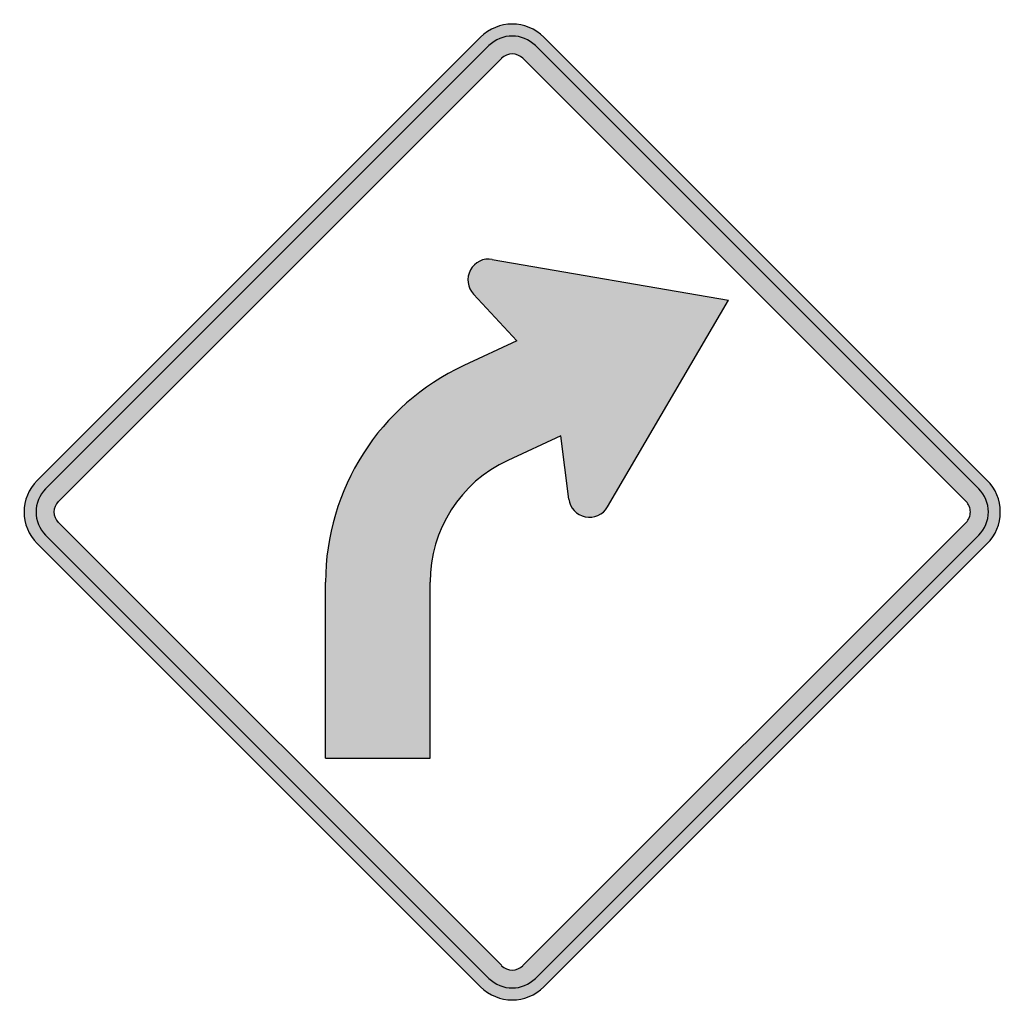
# Model space of a CAD drawing. Header units: inches. Extents: x -21.4 to 21.2, y -21.4 to 21.4.
import ezdxf

# ---------------------------------------------------------------- set-up
doc = ezdxf.new("R2010")
doc.units = ezdxf.units.IN
doc.header["$MEASUREMENT"] = 0

msp = doc.modelspace()

# ---------------------------------------------------------------- hatches: boundary and pattern name
h = msp.add_hatch(color=7)
h.paths.add_polyline_path([(20.64, -1.379), (1.379, -20.64), (1.174, -20.817), (0.962, -20.959), (0.735, -21.072), (0.495, -21.15), (0.247, -21.199), (0, -21.213), (-0.247, -21.199), (-0.495, -21.15), (-0.735, -21.072), (-0.962, -20.959), (-1.174, -20.817), (-1.379, -20.64), (-20.64, -1.379), (-20.817, -1.174), (-20.959, -0.962), (-21.072, -0.735), (-21.15, -0.495), (-21.199, -0.247), (-21.213, 0), (-21.199, 0.247), (-21.15, 0.495), (-21.072, 0.735), (-20.959, 0.962), (-20.817, 1.174), (-20.64, 1.372), (-1.379, 20.64), (-1.174, 20.817), (-0.962, 20.959), (-0.735, 21.072), (-0.495, 21.15), (-0.247, 21.199), (0, 21.213), (0.247, 21.199), (0.495, 21.15), (0.735, 21.072), (0.962, 20.959), (1.174, 20.817), (1.379, 20.64), (20.64, 1.372), (20.81, 1.181), (20.952, 0.969), (21.065, 0.742), (21.15, 0.502), (21.199, 0.255), (21.213, 0), (21.199, -0.255), (21.15, -0.502), (21.065, -0.742), (20.952, -0.969), (20.81, -1.181), (20.64, -1.379)])
h.paths.add_polyline_path([(-0.46, -19.721), (-19.721, -0.46), (-19.827, -0.318), (-19.891, -0.163), (-19.912, 0), (-19.891, 0.163), (-19.827, 0.318), (-19.721, 0.46), (-0.46, 19.721), (-0.318, 19.827), (-0.163, 19.891), (0, 19.912), (0.163, 19.891), (0.318, 19.827), (0.46, 19.721), (19.721, 0.46), (19.778, 0.396), (19.827, 0.325), (19.863, 0.247), (19.891, 0.17), (19.905, 0.085), (19.912, 0), (19.905, -0.085), (19.891, -0.17), (19.863, -0.247), (19.827, -0.325), (19.778, -0.396), (19.721, -0.46), (0.46, -19.721), (0.318, -19.827), (0.163, -19.891), (0, -19.912), (-0.163, -19.891), (-0.318, -19.827), (-0.46, -19.721)], flags=0)
msp.add_hatch(color=7).paths.add_polyline_path([(-8.111, -10.706), (-3.571, -10.706), (-3.571, -3.048), (-3.543, -2.489), (-3.458, -1.937), (-3.33, -1.4), (-3.154, -0.877), (-2.92, -0.382), (-2.652, 0.092), (-2.341, 0.537), (-1.98, 0.955), (-1.591, 1.336), (-1.16, 1.676), (-0.693, 1.98), (-0.191, 2.249), (2.114, 3.316), (2.461, 0.566), (2.503, 0.375), (2.581, 0.205), (2.694, 0.057), (2.828, -0.064), (2.991, -0.156), (3.175, -0.212), (3.366, -0.233), (3.557, -0.212), (3.726, -0.156), (3.889, -0.064), (4.031, 0.064), (4.144, 0.219), (9.405, 9.214), (-0.863, 10.981), (-1.054, 10.996), (-1.237, 10.967), (-1.414, 10.904), (-1.57, 10.812), (-1.704, 10.677), (-1.817, 10.522), (-1.888, 10.345), (-1.923, 10.161), (-1.916, 9.977), (-1.874, 9.793), (-1.796, 9.624), (-1.683, 9.468), (0.198, 7.432), (-2.107, 6.364), (-2.56, 6.138), (-2.991, 5.897), (-3.415, 5.636), (-3.825, 5.353), (-4.214, 5.056), (-4.589, 4.745), (-4.95, 4.412), (-5.289, 4.066), (-5.614, 3.698), (-5.918, 3.323), (-6.208, 2.934), (-6.484, 2.531), (-6.732, 2.121), (-6.965, 1.69), (-7.177, 1.252), (-7.368, 0.806), (-7.538, 0.354), (-7.686, -0.113), (-7.814, -0.587), (-7.92, -1.068), (-8.004, -1.556), (-8.061, -2.051), (-8.096, -2.546), (-8.111, -3.048), (-8.111, -10.706)])

# ---------------------------------------------------------------- linework, layer by layer
at = {"color": 7}
for p, q in [((-1.376, 20.643), (-20.643, 1.375)), ((20.643, 1.375), (1.376, 20.643)), ((-1.008, 20.276), (-20.276, 1.009)), ((20.277, 1.009), (1.009, 20.276)), ((-0.456, 19.725), (-19.724, 0.458)), ((19.726, 0.458), (0.458, 19.725)), ((-0.863, 10.983), (9.407, 9.212)), ((-1.684, 9.472), (0.199, 7.435)), ((4.143, 0.218), (9.407, 9.212)), ((0.199, 7.435), (-2.106, 6.363)), ((2.115, 3.316), (-0.192, 2.245)), ((2.459, 0.564), (2.115, 3.316)), ((-19.724, -0.457), (-0.456, -19.723)), ((19.726, -0.457), (0.458, -19.723)), ((-20.276, -1.009), (-1.008, -20.275)), ((20.277, -1.009), (1.009, -20.275)), ((-20.643, -1.376), (-1.376, -20.643)), ((20.643, -1.376), (1.376, -20.643)), ((-8.109, -10.705), (-8.109, -3.049)), ((-3.568, -10.705), (-3.568, -3.049)), ((-8.109, -10.705), (-3.568, -10.705))]:
    msp.add_line(p, q, dxfattribs=at)
for points in [[(1.376, 20.643), (0.616, 21.403), (-0.616, 21.403), (-1.376, 20.643)], [(1.009, 20.276), (0.452, 20.833), (-0.452, 20.833), (-1.009, 20.276)], [(0.458, 19.724), (0.205, 19.977), (-0.205, 19.977), (-0.458, 19.724)], [(-2.106, 6.363), (-5.767, 4.661), (-8.109, 0.989), (-8.109, -3.049)], [(-0.191, 2.245), (-2.251, 1.288), (-3.568, -0.778), (-3.568, -3.049)], [(-20.643, 1.376), (-21.403, 0.616), (-21.403, -0.616), (-20.643, -1.376)], [(-20.276, 1.009), (-20.833, 0.452), (-20.833, -0.452), (-20.276, -1.009)], [(-19.725, 0.458), (-19.977, 0.205), (-19.977, -0.205), (-19.725, -0.458)], [(-0.458, -19.724), (-0.205, -19.977), (0.205, -19.977), (0.458, -19.724)], [(-1.009, -20.276), (-0.452, -20.833), (0.452, -20.833), (1.009, -20.276)], [(-1.376, -20.643), (-0.616, -21.403), (0.616, -21.403), (1.376, -20.643)]]:
    msp.add_open_spline(points, degree=3, dxfattribs=at)
for points in [[(-0.863, 10.984), (-1.246, 11.05), (-1.629, 10.864), (-1.815, 10.522), (-2.001, 10.18), (-1.948, 9.758), (-1.684, 9.472)], [(20.643, -1.376), (21.008, -1.011), (21.213, -0.516), (21.213, 0), (21.213, 0.516), (21.008, 1.011), (20.643, 1.376)], [(20.276, -1.009), (20.543, -0.741), (20.694, -0.378), (20.694, 0), (20.694, 0.378), (20.543, 0.741), (20.276, 1.009)], [(2.458, 0.564), (2.507, 0.178), (2.796, -0.135), (3.177, -0.213), (3.558, -0.292), (3.947, -0.118), (4.143, 0.218)], [(19.724, -0.458), (19.846, -0.336), (19.914, -0.172), (19.914, 0), (19.914, 0.172), (19.846, 0.336), (19.725, 0.458)]]:
    msp.add_open_spline(points, degree=3, knots=[0, 0, 0, 0, 1, 1, 1, 2, 2, 2, 2], dxfattribs=at)

doc.saveas('drawing.dxf')
